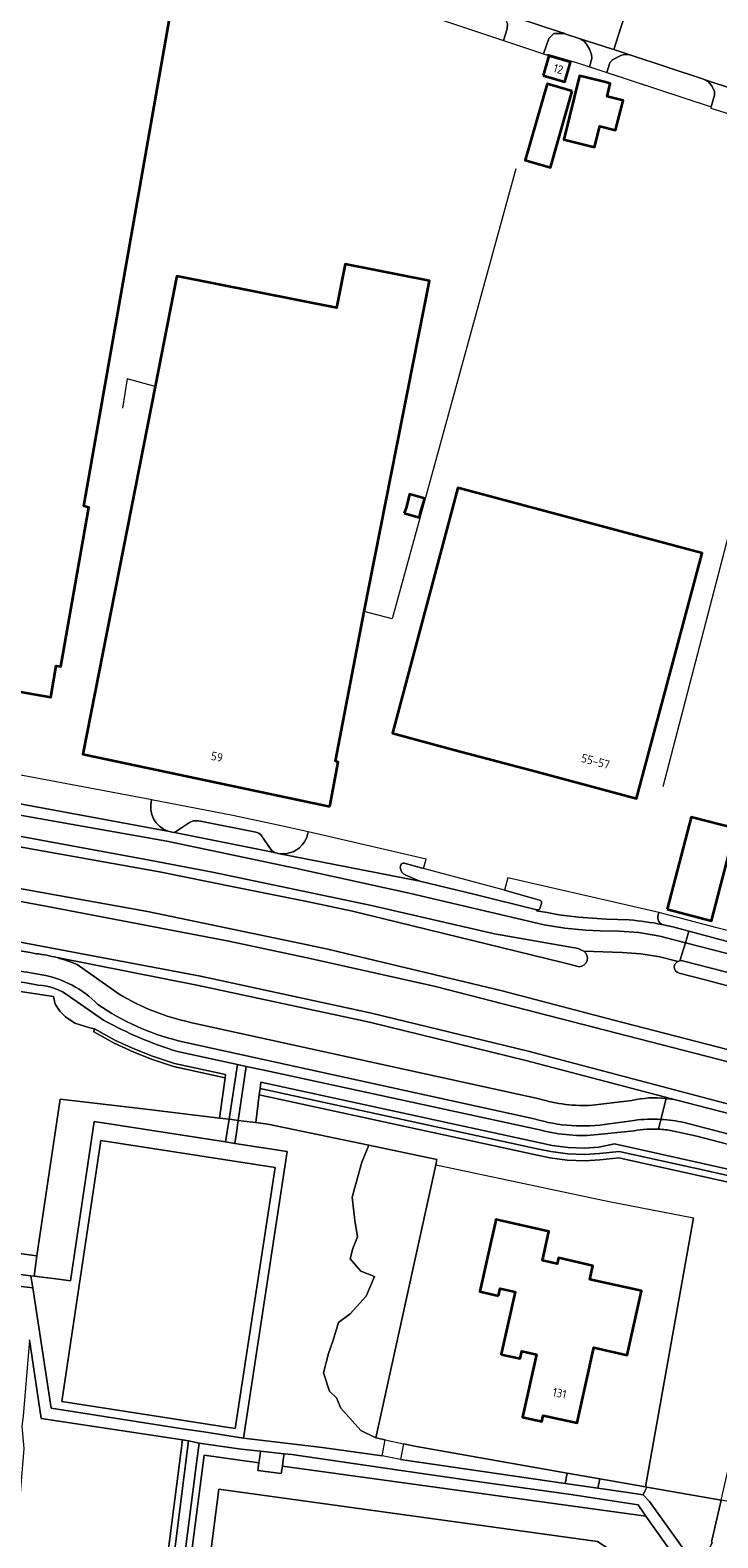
# Model space of a CAD drawing. Extents: x 150256 to 156914, y 461459 to 469481.
# Tile 62 of 256: x 153147 to 153256, y 463946 to 464185. Entities that reach past the tile are written whole.
import ezdxf
from ezdxf.enums import TextEntityAlignment as Align

# ---------------------------------------------------------------- set-up
doc = ezdxf.new("R2010")
doc.units = 0
doc.header["$LTSCALE"] = 0.75
for name, color, linetype, lineweight in [('B-RO-GR-BEPLANTING_CULTUUR_BODEMBEDEKKER-GV', 251, 'CONTINUOUS', 18), ('B-RO-GR-BEPLANTING_CULTUUR_BOSPLANTSOEN-GV', 251, 'CONTINUOUS', 18), ('B-RO-GR-GROENVOORZIENING-GV', 251, 'CONTINUOUS', 18), ('B-RO-GR-HAAG-GV', 251, 'CONTINUOUS', 13), ('B-RO-IE-TERREINAFSCHEIDING_KUNSTMATIG_HEKWERK-G', 251, 'IE-TERREINAFSCHEIDING-KUNSTMATIG', 18), ('B-RO-OG-BEBOUWING-GV', 6, 'CONTINUOUS', 35), ('B-RO-OG-BEBOUWING-T18', 1, 'CONTINUOUS', 18), ('B-RO-OG-TERREIN_CULTUURSCHEIDING-GV', 251, 'CONTINUOUS', 18), ('B-RO-OG-WATER-GV', 251, 'CONTINUOUS', 18), ('B-RO-OG-WATER_GREPPEL-GV', 251, 'CONTINUOUS', 18), ('B-RO-OG-WATER_SLOOT-GV', 251, 'CONTINUOUS', 18), ('B-RO-VH-VERHARDING_ASFALT-GV', 251, 'CONTINUOUS', 18), ('B-RO-VH-VERHARDING_BETONSTRAATSTEEN-GV', 251, 'CONTINUOUS', 18), ('B-RO-VH-VERHARDING_TEGEL-GV', 251, 'CONTINUOUS', 18), ('B-RO-VH-VERHARDING_TEGEL_RUBBER-GV', 251, 'CONTINUOUS', 18)]:
    doc.layers.add(name, color=color, linetype=linetype, lineweight=lineweight)
doc.styles.add('NLCS-ISO-M200-T18', font='NLCS-ISO.ttf', dxfattribs={"height": 360})
doc.linetypes.add('IE-TERREINAFSCHEIDING-KUNSTMATIG', pattern='A,4,[82,NLCS.SHX,S=0.75,R=90,X=0,Y=0],4,-2', length=10)

msp = doc.modelspace()

# ---------------------------------------------------------------- linework, layer by layer
at = {"layer": 'B-RO-GR-BEPLANTING_CULTUUR_BODEMBEDEKKER-GV'}
msp.add_lwpolyline([(153209.618, 464187.331), (153222.301, 464183.12), (153222.884, 464184.936), (153222.963, 464185.805), (153222.607, 464186.438), (153222.054, 464187.149), (153221.503, 464187.635), (153220.2, 464188.061), (153217.59, 464186.675), (153212.375, 464188.413), (153211.725, 464189.826), (153210.142, 464188.986)], close=True, dxfattribs=at)
for points in [[(153235.112, 464182.987), (153234.462, 464183.37), (153232.044, 464184.176), (153232.014, 464184.186), (153230.276, 464184.186), (153229.488, 464183.433), (153228.655, 464180.972), (153229.247, 464180.764)], [(153229.247, 464180.764), (153229.297, 464180.948), (153234.202, 464179.51), (153235.937, 464178.94), (153236.305, 464180.257), (153236.265, 464180.869)], [(153240.924, 464180.702), (153239.579, 464180.037), (153239.178, 464179.557), (153238.719, 464178.025), (153255.273, 464172.584), (153255.79, 464174.432), (153255.778, 464175.091), (153255.315, 464175.982), (153254.827, 464176.563), (153254.127, 464176.929), (153254.029, 464176.961), (153242.502, 464180.775)]]:
    msp.add_lwpolyline(points, dxfattribs=at)
for points in [[(153236.265, 464180.869, 0.1157994), (153235.112, 464182.987)], [(153242.502, 464180.775, 0.1793676), (153240.924, 464180.702)]]:
    msp.add_lwpolyline(points, format="xyb", dxfattribs=at)
at = {"layer": 'B-RO-GR-BEPLANTING_CULTUUR_BOSPLANTSOEN-GV'}
msp.add_lwpolyline([(153122.202, 463993.847), (153148.267, 463990.393), (153149.713, 464000), (153152.008, 464015.252), (153165.173, 464013.717), (153177.236, 464012.231), (153178.138, 464018.63), (153169.966, 464020.401), (153166.473, 464021.582), (153163.653, 464022.7), (153160.557, 464024.108), (153157.307, 464025.911), (153157.41, 464026.383), (153156.703, 464026.537), (153154.321, 464027.259), (153152.822, 464028.303), (153151.936, 464029.202), (153151.186, 464030.319), (153150.907, 464031.526), (153144.963, 464032.408)], dxfattribs=at)
for points in [[(153244.841, 463953.76), (153245.067, 463953.721), (153256.836, 463951.654), (153263.039, 463978.573), (153266.359, 463992.981), (153267.937, 463999.83), (153240.587, 464005.94), (153237.614, 464005.624), (153235.203, 464005.462), (153232.406, 464005.559), (153229.665, 464005.927), (153227.44, 464006.401), (153183.57, 464015.901), (153183.014, 464011.52), (153184.951, 464011.281), (153200.956, 464007.921), (153211.748, 464005.656), (153211.575, 464004.821), (153212.356, 464004.656), (153234.31, 464000), (153239.058, 463998.993), (153252.437, 463996.43)], [(153202.082, 463961.532), (153210.518, 464000), (153211.575, 464004.821), (153211.748, 464005.656), (153200.956, 464007.921), (153199.854, 464005.258), (153198.326, 463999.675), (153198.747, 463995.988), (153199.169, 463993.408), (153198.431, 463991.564), (153198, 463989.89), (153199.684, 463987.943), (153201.83, 463987.085), (153200.509, 463984.016), (153198, 463981.212), (153196.118, 463979.793), (153195.216, 463976.84), (153194.531, 463974.891), (153193.74, 463971.836), (153194.689, 463968.94), (153195.796, 463967.886), (153196.481, 463966.253), (153199.696, 463962.672)], [(153205.029, 463936.447), (153242.919, 463930.663), (153240.621, 463933.157), (153240.025, 463935.705), (153240.792, 463938.495), (153240.621, 463942.074), (153239.088, 463943.894), (153237.211, 463945.116), (153177.134, 463953.381), (153169.567, 463894.55), (153188.068, 463892.081), (153194.49, 463891.201), (153194.836, 463890.963), (153196.496, 463895.78), (153200.252, 463906.685)]]:
    msp.add_lwpolyline(points, close=True, dxfattribs=at)
at = {"layer": 'B-RO-GR-GROENVOORZIENING-GV'}
for points in [[(153093.743, 464066.75), (153093.848, 464066.722), (153111.283, 464062.689), (153134.657, 464057.242), (153135.897, 464056.982), (153137.069, 464056.737), (153143.49, 464055.597), (153167.739, 464051.292), (153179.751, 464048.826), (153191.136, 464046.593), (153198.379, 464045.042), (153231.661, 464036.891), (153234.344, 464036.236)], [(153235.033, 464038.689), (153234.592, 464038.92), (153234.128, 464039.097), (153220.883, 464041.428), (153201.348, 464045.957), (153176.131, 464051.238), (153165.283, 464053.296), (153143.802, 464057.248), (153141.713, 464057.632), (153094.299, 464068.681), (153094.106, 464068.709)], [(153068.131, 464055.875), (153075.786, 464055.495), (153087.724, 464054.649), (153099.676, 464053.393), (153111.577, 464051.966), (153123.456, 464050.304), (153135.344, 464048.446), (153141.913, 464047.259), (153149.688, 464045.855), (153178.715, 464040.307), (153191.622, 464037.55), (153211.505, 464033.121), (153256.292, 464021.564), (153262.05, 464020.055)], [(153262.536, 464021.904), (153239.817, 464027.775), (153222.105, 464032.399), (153194.647, 464038.942), (153190.98, 464039.777), (153165.824, 464044.998), (153142.281, 464049.219), (153135.256, 464050.479), (153134.693, 464050.563), (153120.435, 464052.684), (153108.535, 464054.305), (153096.688, 464055.81)], [(153260.419, 464013.813), (153226.226, 464022.819), (153201.39, 464028.876), (153174.235, 464034.737), (153144.523, 464040.31), (153140.713, 464040.917), (153122.266, 464043.858), (153117.857, 464044.478), (153112.287, 464045.179), (153108.807, 464045.736), (153094.731, 464047.353), (153086.343, 464048.163), (153078.323, 464048.761), (153070.358, 464049.211), (153062.352, 464049.545), (153053.891, 464049.771), (153045.872, 464049.849), (153042.361, 464049.834), (153026.173, 464049.791), (153025.974, 464046.609), (153026.186, 464046.618)], [(153151.489, 464037.671), (153173.938, 464033.266), (153201.054, 464027.414), (153225.857, 464021.365), (153249.805, 464015.076), (153260.059, 464012.414), (153355.786, 463987.559)], [(153249.423, 464036.436), (153249.396, 464036.221)], [(153265.486, 464033.214), (153257.313, 464035.448), (153250.694, 464037.157)], [(153250.164, 464035.222), (153254.536, 464034.113), (153264.993, 464031.318)]]:
    msp.add_lwpolyline(points, dxfattribs=at)
for points in [[(153140.466, 464039.623, -0.0020561), (153148.188, 464038.301)], [(153148.188, 464038.301, -0.0369427), (153151.489, 464037.671)], [(153234.344, 464036.236, 0.7301203), (153235.033, 464038.689)], [(153249.396, 464036.221, 0.3480913), (153250.164, 464035.222)], [(153249.997, 464037.055, 0.2422496), (153249.423, 464036.436)], [(153250.299, 464037.184, 0.1091567), (153249.997, 464037.055)], [(153250.694, 464037.157, 0.1337041), (153250.299, 464037.184)]]:
    msp.add_lwpolyline(points, format="xyb", dxfattribs=at)
at = {"layer": 'B-RO-GR-HAAG-GV'}
for points in [[(153093.743, 464066.75), (153093.848, 464066.722), (153111.283, 464062.689), (153134.657, 464057.242), (153135.897, 464056.982), (153137.069, 464056.737), (153143.49, 464055.597), (153167.739, 464051.292), (153179.751, 464048.826), (153191.136, 464046.593), (153198.379, 464045.042), (153231.661, 464036.891), (153234.344, 464036.236)], [(153235.033, 464038.689), (153234.592, 464038.92), (153234.128, 464039.097), (153220.883, 464041.428), (153201.348, 464045.957), (153176.131, 464051.238), (153165.283, 464053.296), (153143.802, 464057.248), (153141.713, 464057.632), (153094.299, 464068.681), (153094.106, 464068.709)], [(153262.536, 464021.904), (153239.817, 464027.775), (153222.105, 464032.399), (153194.647, 464038.942), (153190.98, 464039.777), (153165.824, 464044.998), (153142.281, 464049.219), (153135.256, 464050.479), (153134.693, 464050.563), (153120.435, 464052.684), (153108.535, 464054.305), (153096.688, 464055.81)], [(153260.419, 464013.813), (153226.226, 464022.819), (153201.39, 464028.876), (153174.235, 464034.737), (153144.523, 464040.31), (153140.713, 464040.917), (153122.266, 464043.858), (153117.857, 464044.478), (153112.287, 464045.179), (153108.807, 464045.736), (153094.731, 464047.353), (153086.343, 464048.163), (153078.323, 464048.761), (153070.358, 464049.211), (153062.352, 464049.545), (153053.891, 464049.771), (153045.872, 464049.849), (153042.361, 464049.834), (153026.173, 464049.791), (153025.974, 464046.609), (153026.186, 464046.618)], [(153141.913, 464047.259), (153149.688, 464045.855), (153178.715, 464040.307), (153191.622, 464037.55), (153211.505, 464033.121), (153256.292, 464021.564), (153262.05, 464020.055)], [(153151.489, 464037.671), (153173.938, 464033.266), (153201.054, 464027.414), (153225.857, 464021.365), (153249.805, 464015.076)], [(153249.423, 464036.436), (153249.396, 464036.221)], [(153257.313, 464035.448), (153250.694, 464037.157)], [(153250.164, 464035.222), (153254.536, 464034.113), (153264.993, 464031.318)], [(153249.805, 464015.076), (153260.059, 464012.414), (153355.786, 463987.559)]]:
    msp.add_lwpolyline(points, dxfattribs=at)
for points in [[(153140.466, 464039.623, -0.0020561), (153148.188, 464038.301)], [(153148.188, 464038.301, -0.0369427), (153151.489, 464037.671)], [(153234.344, 464036.236, 0.7301203), (153235.033, 464038.689)], [(153249.396, 464036.221, 0.3480913), (153250.164, 464035.222)], [(153249.997, 464037.055, 0.2422496), (153249.423, 464036.436)], [(153250.299, 464037.184, 0.1091567), (153249.997, 464037.055)], [(153250.694, 464037.157, 0.1337041), (153250.299, 464037.184)]]:
    msp.add_lwpolyline(points, format="xyb", dxfattribs=at)
at = {"layer": 'B-RO-IE-TERREINAFSCHEIDING_KUNSTMATIG_HEKWERK-G'}
for points in [[(153229.297, 464180.948), (153234.202, 464179.51)], [(153234.202, 464179.51), (153237.262, 464178.504)], [(153237.262, 464178.504), (153255.273, 464172.584)], [(153224.244, 464162.759), (153211.524, 464116.388)], [(153167.058, 464128.253), (153162.596, 464129.444), (153161.874, 464124.798)], [(153211.524, 464116.388), (153204.668, 464091.394)], [(153247.625, 464064.798), (153260.585, 464114.469)], [(153204.668, 464091.394), (153200.215, 464092.582)], [(153211.575, 464004.821), (153210.518, 464000)], [(153210.518, 464000), (153202.082, 463961.532), (153203.549, 463961.213), (153206.459, 463960.583), (153208.514, 463960.138), (153232.426, 463955.94), (153237.609, 463955.03), (153244.841, 463953.76)], [(153244.841, 463953.76), (153252.437, 463996.43)], [(153244.841, 463953.76), (153245.067, 463953.721)]]:
    msp.add_lwpolyline(points, dxfattribs=at)
at = {"layer": 'B-RO-OG-BEBOUWING-GV'}
msp.add_lwpolyline([(153106.565, 464201.281), (153096.664, 464145.041), (153095.549, 464145.237), (153095.292, 464143.78), (153096.336, 464143.596), (153094.622, 464133.864), (153093.283, 464134.1), (153092.827, 464131.51), (153094.122, 464131.282), (153090.873, 464112.825), (153089.689, 464113.033), (153088.623, 464106.975), (153089.753, 464106.767), (153086.854, 464090.302), (153135.613, 464081.718), (153134.687, 464076.459), (153141.135, 464075.324), (153142.038, 464080.454), (153150.492, 464078.966), (153151.37, 464083.953), (153152.105, 464083.824), (153156.542, 464109.025), (153155.732, 464109.26), (153171.139, 464196.776)], dxfattribs=at)
for points in [[(153228.598, 464177.54), (153232.04, 464176.545), (153232.945, 464179.679), (153229.503, 464180.674)], [(153238.268, 464176.523), (153235.456, 464177.216), (153234.391, 464177.479), (153231.902, 464167.381), (153236.757, 464166.184), (153237.576, 464169.505), (153240.1, 464168.883), (153241.266, 464173.611), (153238.741, 464174.233), (153239.246, 464176.282)], [(153233.221, 464175.058), (153229.235, 464176.211), (153225.767, 464164.129), (153229.754, 464162.976)], [(153194.763, 464061.648), (153196.089, 464068.675), (153195.67, 464068.81), (153200.215, 464092.582), (153210.555, 464144.99), (153197.195, 464147.622), (153195.838, 464140.735), (153170.491, 464145.734), (153170.454, 464145.545), (153167.058, 464128.253), (153155.602, 464069.926)], [(153214.655, 464070.596), (153227.486, 464067.169), (153243.431, 464062.91), (153253.826, 464101.828), (153215.072, 464112.18), (153204.677, 464073.261)], [(153206.552, 464108.172), (153208.982, 464107.489), (153209.203, 464108.491), (153209.833, 464110.476), (153207.412, 464111.159), (153206.897, 464109.139)], [(153248.253, 464045.35), (153255.288, 464043.519), (153259.089, 464058.123), (153252.053, 464059.954)], [(153221.519, 463984.054), (153221.779, 463985.218), (153224.141, 463984.689), (153223.449, 463981.599), (153221.922, 463974.775), (153222.19, 463974.715), (153224.954, 463974.096), (153225.218, 463975.277), (153227.549, 463974.755), (153225.324, 463964.817), (153228.394, 463964.13), (153228.609, 463965.091), (153233.981, 463963.889), (153236.656, 463975.841), (153241.937, 463974.659), (153244.211, 463984.819), (153236.019, 463986.652), (153236.503, 463988.817), (153231.008, 463990.047), (153230.8, 463989.12), (153228.482, 463989.639), (153229.512, 463994.242), (153221.111, 463996.123), (153221.036, 463995.79), (153220.362, 463992.778), (153218.558, 463984.717)]]:
    msp.add_lwpolyline(points, close=True, dxfattribs=at)
at = {"layer": 'B-RO-OG-TERREIN_CULTUURSCHEIDING-GV'}
for points in [[(153114.537, 464038.679), (153114.048, 464035.31), (153113.646, 464033.587), (153113.699, 464033.58), (153121.452, 464032.574), (153122.701, 464035.296), (153134.463, 464033.815), (153136.978, 464033.478), (153144.963, 464032.408), (153150.907, 464031.526), (153151.186, 464030.319), (153151.936, 464029.202), (153152.822, 464028.303), (153154.321, 464027.259), (153156.703, 464026.537), (153157.41, 464026.383), (153160.776, 464024.558), (153163.849, 464023.16), (153166.645, 464022.052), (153170.1, 464020.884), (153178.205, 464019.132), (153178.138, 464018.63), (153177.236, 464012.231), (153178.777, 464012.041)], [(153249.805, 464015.076), (153225.857, 464021.365), (153201.054, 464027.414), (153173.938, 464033.266), (153151.489, 464037.671)], [(153154.661, 464036.561), (153161.323, 464031.882)], [(153158.867, 464027.758), (153153.476, 464031.516)], [(153172.673, 464027.409), (153227.966, 464015.289)], [(153178.777, 464012.041), (153180.106, 464020.729), (153170.623, 464022.779)], [(153228.28, 464010.312), (153184.072, 464019.871), (153181.488, 464020.43), (153180.224, 464011.863), (153181.095, 464011.756), (153183.014, 464011.52), (153183.57, 464015.901), (153183.698, 464016.906), (153183.824, 464017.903), (153227.86, 464008.357), (153230.007, 464007.899), (153232.574, 464007.555), (153235.171, 464007.464), (153237.441, 464007.617), (153239.939, 464008.132), (153268.39, 464001.792)], [(153236.433, 464014.253), (153242.684, 464015.026)], [(153243.038, 464010.222), (153237.268, 464009.61)], [(153258.864, 464007.854), (153252.996, 464009.382), (153249.039, 464010.22)], [(153171.369, 463961.205), (153148.981, 463964.607), (153147.113, 463977.047), (153146.137, 463964.955), (153145.907, 463963.372), (153146.23, 463959.838), (153145.251, 463948.22), (153144.946, 463945.739), (153081.715, 463953.514), (153083.069, 463955.866), (153077.586, 463956.54), (153076.233, 463954.188), (153073.213, 463948.936), (153037.081, 463952.147), (153036.739, 463952.177), (153036.134, 463944.247), (153033.434, 463910.081), (153035.125, 463907.851), (153073.66, 463904.647), (153118.446, 463900.972)], [(153136.789, 463898.954), (153162.915, 463895.431), (153171.369, 463961.205)], [(153265.281, 463959.016), (153263.528, 463950.479), (153256.836, 463951.654), (153255.354, 463945.224), (153255.325, 463945.099), (153255.41, 463944.974), (153255.284, 463944.65), (153254.856, 463943.866), (153252.658, 463941.393), (153254.854, 463938.319), (153272.354, 463934.62), (153273.515, 463935.31), (153274.781, 463941.281), (153276.866, 463940.961), (153275.621, 463934.925), (153276.253, 463933.8)]]:
    msp.add_lwpolyline(points, dxfattribs=at)
for points in [[(153151.489, 464037.671, -0.03727), (153154.661, 464036.561)], [(153148.514, 464033.326, 0.0017745), (153139.56, 464034.826)], [(153153.476, 464031.516, 0.1470997), (153148.514, 464033.326)], [(153161.323, 464031.882, 0.0813291), (153172.673, 464027.409)], [(153170.623, 464022.779, -0.0513117), (153158.867, 464027.758)], [(153227.966, 464015.289, 0.0874046), (153236.433, 464014.253)], [(153242.684, 464015.026, -0.0838167), (153248.09, 464015.354)], [(153248.09, 464015.354, -0.0267801), (153249.805, 464015.076)], [(153237.268, 464009.61, -0.0914535), (153228.28, 464010.312)], [(153246.918, 464010.463, 0.0570141), (153243.038, 464010.222)], [(153249.039, 464010.22, 0.0315528), (153246.918, 464010.463)]]:
    msp.add_lwpolyline(points, format="xyb", dxfattribs=at)
for points in [[(153147.33, 463987.222), (153147.87, 463987.156), (153148.267, 463990.393), (153122.202, 463993.847), (153122.685, 464000), (153123.588, 464011.52), (153106.353, 464013.725), (153104.788, 464013.925), (153098.423, 464000), (153097.541, 463998.287), (153095.434, 463993.56), (153112.87, 463991.538)], [(153178.227, 464008.446), (153178.777, 464012.041), (153177.236, 464012.231), (153165.173, 464013.717), (153152.008, 464015.252), (153149.713, 464000), (153148.267, 463990.393), (153147.87, 463987.156), (153151.72, 463986.684), (153153.61, 463986.422), (153157.382, 464011.666)], [(153203.049, 463958.648), (153203.549, 463961.213), (153202.082, 463961.532), (153199.696, 463962.672), (153196.481, 463966.253), (153195.796, 463967.886), (153194.689, 463968.94), (153193.74, 463971.836), (153194.531, 463974.891), (153195.216, 463976.84), (153196.118, 463979.793), (153198, 463981.212), (153200.509, 463984.016), (153201.83, 463987.085), (153199.684, 463987.943), (153198, 463989.89), (153198.431, 463991.564), (153199.169, 463993.408), (153198.747, 463995.988), (153198.326, 463999.675), (153199.854, 464005.258), (153200.956, 464007.921), (153184.951, 464011.281), (153183.014, 464011.52), (153181.095, 464011.756), (153180.224, 464011.863), (153179.887, 464009.579), (153179.687, 464008.22), (153188.012, 464006.934), (153181.054, 463961.468), (153193.542, 463959.981)], [(153172.357, 463961.055), (153171.369, 463961.205), (153162.915, 463895.431), (153164.025, 463895.282)], [(153183.512, 463957.565), (153183.646, 463958.541), (153183.762, 463959.389), (153180.674, 463959.715), (153174.043, 463960.701), (153173.937, 463959.876), (153173.368, 463955.454), (153165.647, 463895.065), (153166.592, 463894.941), (153174.803, 463958.768)], [(153187.495, 463958.997), (153187.362, 463958.031), (153187.227, 463957.051), (153244.896, 463949.085), (153243.687, 463950.888), (153233.371, 463952.483), (153217.046, 463954.77), (153203.167, 463956.79), (153188.757, 463958.864)], [(153232.081, 463954.3), (153232.426, 463955.94), (153208.514, 463960.138), (153206.459, 463960.583), (153205.96, 463958.077)], [(153187.227, 463957.051), (153187.063, 463955.853), (153183.347, 463956.362), (153183.512, 463957.565), (153174.803, 463958.768), (153166.592, 463894.941), (153169.567, 463894.55), (153177.134, 463953.381), (153237.211, 463945.116), (153239.088, 463943.894), (153240.621, 463942.074), (153240.792, 463938.495), (153240.025, 463935.705), (153240.621, 463933.157), (153242.919, 463930.663), (153246.902, 463928.806), (153246.845, 463926.033), (153249.263, 463937.572), (153251.393, 463939.969), (153244.896, 463949.085)], [(153232.426, 463955.94), (153232.081, 463954.3), (153237.282, 463953.548), (153237.609, 463955.03)], [(153244.454, 463952.511), (153244.73, 463953.055), (153245.067, 463953.721), (153244.841, 463953.76), (153237.609, 463955.03), (153237.282, 463953.548), (153241.659, 463952.915)], [(153252.658, 463941.393), (153254.856, 463943.866), (153255.284, 463944.65), (153255.41, 463944.974), (153255.325, 463945.099), (153255.354, 463945.224), (153256.836, 463951.654), (153245.067, 463953.721), (153244.73, 463953.055), (153244.454, 463952.511), (153245.488, 463951.431)]]:
    msp.add_lwpolyline(points, close=True, dxfattribs=at)
at = {"layer": 'B-RO-OG-WATER-GV'}
msp.add_lwpolyline([(153183.824, 464017.903), (153183.698, 464016.906), (153227.65, 464007.379), (153229.836, 464006.913), (153232.49, 464006.557), (153235.187, 464006.463), (153237.527, 464006.621), (153240.644, 464006.951), (153254.592, 464003.858), (153268.165, 464000.817), (153268.39, 464001.792), (153239.939, 464008.132), (153237.441, 464007.617), (153235.171, 464007.464), (153232.574, 464007.555), (153230.007, 464007.899), (153227.86, 464008.357)], close=True, dxfattribs=at)
at = {"layer": 'B-RO-OG-WATER_GREPPEL-GV'}
msp.add_lwpolyline([(153157.41, 464026.383), (153157.307, 464025.911), (153160.557, 464024.108), (153163.653, 464022.7), (153166.473, 464021.582), (153169.966, 464020.401), (153178.138, 464018.63), (153178.205, 464019.132), (153170.1, 464020.884), (153166.645, 464022.052), (153163.849, 464023.16), (153160.776, 464024.558)], close=True, dxfattribs=at)
at = {"layer": 'B-RO-OG-WATER_SLOOT-GV'}
msp.add_lwpolyline([(153323.816, 463988.494), (153268.165, 464000.817), (153254.592, 464003.858), (153240.644, 464006.951), (153237.527, 464006.621), (153235.187, 464006.463), (153232.49, 464006.557), (153229.836, 464006.913), (153227.65, 464007.379), (153183.698, 464016.906), (153183.57, 464015.901), (153227.44, 464006.401), (153229.665, 464005.927), (153232.406, 464005.559), (153235.203, 464005.462), (153237.614, 464005.624), (153240.587, 464005.94), (153267.937, 463999.83), (153323.582, 463987.398)], close=True, dxfattribs=at)
at = {"layer": 'B-RO-VH-VERHARDING_ASFALT-GV'}
for points in [[(153221.503, 464187.635), (153231.05, 464184.512), (153232.014, 464184.186), (153232.044, 464184.176), (153234.462, 464183.37), (153239.461, 464181.754), (153239.79, 464181.648), (153241.821, 464187.986)], [(153244.56, 464187.133), (153241.821, 464187.986), (153239.79, 464181.648)], [(153239.79, 464181.648), (153242.502, 464180.775), (153254.029, 464176.961), (153254.127, 464176.929), (153263.92, 464173.702), (153265.173, 464173.291), (153267.851, 464172.432), (153269.992, 464178.723), (153267.245, 464179.808)], [(153234.344, 464036.236), (153231.661, 464036.891), (153198.379, 464045.042), (153191.136, 464046.593), (153179.751, 464048.826), (153167.739, 464051.292), (153143.49, 464055.597), (153137.069, 464056.737), (153135.897, 464056.982), (153134.693, 464050.563), (153135.256, 464050.479), (153142.281, 464049.219), (153165.824, 464044.998), (153190.98, 464039.777), (153194.647, 464038.942), (153222.105, 464032.399), (153239.817, 464027.775), (153262.536, 464021.904)], [(153262.05, 464020.055), (153256.292, 464021.564), (153211.505, 464033.121), (153191.622, 464037.55), (153178.715, 464040.307), (153149.688, 464045.855), (153141.913, 464047.259)], [(153144.523, 464040.31), (153174.235, 464034.737), (153201.39, 464028.876), (153226.226, 464022.819), (153260.419, 464013.813)], [(153249.997, 464037.055), (153247.086, 464037.796), (153244.113, 464038.271), (153241.113, 464038.476), (153235.033, 464038.689)], [(153161.323, 464031.882), (153154.661, 464036.561)], [(153249.396, 464036.221), (153249.423, 464036.436)], [(153480.087, 463972.333), (153479.975, 463972.356), (153479.924, 463972.366), (153477.26, 463972.901), (153476.213, 463973.111), (153452.367, 463979.327), (153450.476, 463979.812), (153411.062, 463990.235), (153385.664, 463996.714), (153377.395, 463998.824), (153377.078, 463998.907), (153372.901, 464000), (153332.26, 464010.635), (153309.477, 464016.738), (153308.254, 464017.145), (153300.908, 464020.481), (153298.787, 464021.536), (153294.01, 464023.522), (153291.981, 464024.251), (153287.12, 464025.582), (153271.108, 464029.684), (153264.993, 464031.318), (153254.536, 464034.113), (153250.164, 464035.222)], [(153153.476, 464031.516), (153158.867, 464027.758)], [(153227.966, 464015.289), (153172.673, 464027.409)], [(153170.711, 464024.502), (153227.189, 464012.113)], [(153227.189, 464012.113), (153170.711, 464024.502)], [(153170.623, 464022.779), (153180.106, 464020.729), (153181.488, 464020.43), (153184.072, 464019.871), (153228.28, 464010.312)], [(153242.684, 464015.026), (153236.433, 464014.253)], [(153248.09, 464015.354), (153247.292, 464012.024)], [(153247.292, 464012.024), (153248.09, 464015.354)], [(153355.786, 463987.559), (153260.059, 464012.414), (153249.805, 464015.076)], [(153239.068, 464011.307), (153243.014, 464011.867)], [(153243.014, 464011.867), (153239.068, 464011.307)], [(153247.292, 464012.024), (153246.918, 464010.463)], [(153246.918, 464010.463), (153247.292, 464012.024)], [(153250.95, 464011.516), (153259.255, 464009.351), (153354.482, 463984.54), (153358.757, 463983.436), (153362.569, 463982.35), (153365.451, 463981.461)], [(153365.451, 463981.461), (153362.569, 463982.35), (153358.757, 463983.436), (153354.482, 463984.54), (153259.255, 464009.351), (153250.95, 464011.516)], [(153237.268, 464009.61), (153243.038, 464010.222)], [(153249.039, 464010.22), (153252.996, 464009.382), (153258.864, 464007.854), (153327.868, 463989.88), (153329.317, 463989.495), (153354.142, 463983.107)], [(153252.658, 463941.393), (153245.488, 463951.431), (153244.454, 463952.511), (153241.659, 463952.915), (153237.282, 463953.548), (153232.081, 463954.3), (153205.96, 463958.077), (153203.049, 463958.648), (153193.542, 463959.981), (153181.054, 463961.468), (153174.753, 463962.458), (153171.766, 463962.927), (153150.576, 463966.255), (153147.623, 463985.331), (153145.836, 463985.55)], [(153147.113, 463977.047), (153148.981, 463964.607), (153171.369, 463961.205), (153172.357, 463961.055), (153174.043, 463960.701), (153180.674, 463959.715), (153183.762, 463959.389), (153187.495, 463958.997), (153188.757, 463958.864), (153203.167, 463956.79), (153217.046, 463954.77), (153233.371, 463952.483), (153243.687, 463950.888), (153244.896, 463949.085), (153251.393, 463939.969)]]:
    msp.add_lwpolyline(points, dxfattribs=at)
for points in [[(153148.188, 464038.301, 0.0020561), (153140.466, 464039.623)], [(153151.489, 464037.671, 0.0369427), (153148.188, 464038.301)], [(153235.033, 464038.689, -0.7301203), (153234.344, 464036.236)], [(153139.876, 464036.485, -0.0018514), (153149.073, 464034.954)], [(153149.073, 464034.954, 0.0018514), (153139.876, 464036.485)], [(153154.661, 464036.561, 0.03727), (153151.489, 464037.671)], [(153250.164, 464035.222, -0.3480913), (153249.396, 464036.221)], [(153249.423, 464036.436, -0.2422496), (153249.997, 464037.055)], [(153139.56, 464034.826, -0.0017745), (153148.514, 464033.326)], [(153148.514, 464033.326, -0.1470997), (153153.476, 464031.516)], [(153149.073, 464034.954, -0.1530432), (153157.963, 464030.257)], [(153157.963, 464030.257, 0.1530432), (153149.073, 464034.954)], [(153172.673, 464027.409, -0.0813291), (153161.323, 464031.882)], [(153157.963, 464030.257, 0.0904304), (153170.711, 464024.502)], [(153170.711, 464024.502, -0.0904304), (153157.963, 464030.257)], [(153158.867, 464027.758, 0.0513117), (153170.623, 464022.779)], [(153236.433, 464014.253, -0.0874046), (153227.966, 464015.289)], [(153248.09, 464015.354, 0.0838167), (153242.684, 464015.026)], [(153249.805, 464015.076, 0.0267801), (153248.09, 464015.354)], [(153227.189, 464012.113, 0.1136425), (153239.068, 464011.307)], [(153239.068, 464011.307, -0.1136425), (153227.189, 464012.113)], [(153243.014, 464011.867, -0.0470148), (153247.292, 464012.024)], [(153247.292, 464012.024, 0.0470148), (153243.014, 464011.867)], [(153247.292, 464012.024, -0.0404387), (153250.95, 464011.516)], [(153250.95, 464011.516, 0.0404387), (153247.292, 464012.024)], [(153228.28, 464010.312, 0.0914535), (153237.268, 464009.61)], [(153243.038, 464010.222, -0.0570141), (153246.918, 464010.463)], [(153246.918, 464010.463, -0.0315528), (153249.039, 464010.22)]]:
    msp.add_lwpolyline(points, format="xyb", dxfattribs=at)
for points in [[(153147.623, 463985.331), (153147.33, 463987.222), (153112.87, 463991.538), (153095.434, 463993.56), (153094.675, 463991.868), (153112.583, 463989.748), (153145.836, 463985.55)], [(153174.043, 463960.701), (153172.357, 463961.055), (153164.025, 463895.282), (153165.647, 463895.065), (153173.368, 463955.454), (153173.937, 463959.876)]]:
    msp.add_lwpolyline(points, close=True, dxfattribs=at)
at = {"layer": 'B-RO-VH-VERHARDING_BETONSTRAATSTEEN-GV'}
for points in [[(153222.301, 464183.12), (153226.775, 464181.636), (153228.655, 464180.972), (153229.488, 464183.433), (153230.276, 464184.186), (153232.014, 464184.186), (153231.05, 464184.512), (153221.503, 464187.635), (153222.054, 464187.149), (153222.607, 464186.438), (153222.963, 464185.805), (153222.884, 464184.936)], [(153170.101, 464057.5), (153185.987, 464054.349), (153185.568, 464054.614), (153183.823, 464057.16), (153183.523, 464057.395), (153183.045, 464057.567), (153173.957, 464059.383), (153173.093, 464059.338), (153172.499, 464059.096)]]:
    msp.add_lwpolyline(points, close=True, dxfattribs=at)
for points in [[(153242.502, 464180.775), (153239.79, 464181.648), (153239.461, 464181.754), (153234.462, 464183.37), (153235.112, 464182.987)], [(153236.265, 464180.869), (153236.305, 464180.257), (153235.937, 464178.94), (153237.262, 464178.504), (153238.719, 464178.025), (153239.178, 464179.557), (153239.579, 464180.037), (153240.924, 464180.702)], [(153263.92, 464173.702), (153254.127, 464176.929), (153254.827, 464176.563), (153255.315, 464175.982), (153255.778, 464175.091), (153255.79, 464174.432), (153255.273, 464172.584), (153255.215, 464172.377), (153260.474, 464170.75), (153260.505, 464170.852), (153261.07, 464172.738), (153261.362, 464173.08), (153262.389, 464173.604)], [(153250.299, 464037.184), (153251.163, 464040.025), (153247.122, 464041.062), (153243.759, 464041.666), (153240.64, 464041.851), (153237.667, 464041.921), (153235.328, 464042.014), (153232.038, 464042.362), (153228.748, 464042.85), (153207.326, 464047.876), (153189.25, 464051.858), (153168.904, 464056.129), (153144.419, 464060.493), (153131.477, 464062.885), (153110.015, 464067.836), (153103.632, 464069.218), (153086.597, 464073.178), (153074.124, 464074.59)], [(153166.486, 464062.692), (153166.252, 464062.737), (153138.911, 464067.862)], [(153132.051, 464064.547), (153144.744, 464062.212), (153169.311, 464057.693), (153169.132, 464057.737)], [(153143.802, 464057.248), (153165.283, 464053.296), (153176.131, 464051.238), (153201.348, 464045.957), (153220.883, 464041.428), (153234.128, 464039.097), (153234.592, 464038.92), (153235.033, 464038.689), (153241.113, 464038.476), (153244.113, 464038.271), (153247.086, 464037.796), (153249.997, 464037.055)], [(153206.557, 464052.642), (153209.629, 464051.78), (153210.035, 464053.299), (153193.854, 464057.014), (153191.305, 464057.598)], [(153186.558, 464054.193), (153209.018, 464049.801), (153206.801, 464050.752)], [(153205.938, 464052), (153206.018, 464052.319)], [(153246.815, 464044.263), (153246.961, 464044.819), (153242.823, 464045.769), (153222.987, 464050.324), (153222.46, 464048.35), (153227.994, 464046.797)], [(153227.648, 464045.229), (153227.541, 464045.119), (153229.227, 464044.844), (153231.087, 464044.433), (153234.221, 464044.065), (153238.64, 464043.786), (153242.268, 464043.678)], [(153228.323, 464046.268), (153228.149, 464045.556)], [(153302.907, 464028.239), (153277.811, 464034.921), (153266.704, 464037.878), (153251.724, 464041.866), (153251.163, 464040.025), (153266.255, 464036.151), (153287.762, 464030.529), (153302.499, 464026.715)], [(153302.499, 464026.715), (153287.762, 464030.529), (153266.255, 464036.151), (153251.163, 464040.025), (153250.299, 464037.184)], [(153250.694, 464037.157), (153257.313, 464035.448), (153265.486, 464033.214), (153286.987, 464027.337), (153297.397, 464024.233), (153302.114, 464022.276), (153306.444, 464020.375), (153309.966, 464018.974), (153315.903, 464017.056), (153375.601, 464001.269), (153380.532, 464000), (153386.162, 463998.551), (153403.107, 463994.19), (153438.334, 463985.022), (153451.062, 463981.584), (153454.124, 463980.564), (153454.389, 463980.067), (153454.201, 463979.47), (153453.483, 463979.161), (153452.367, 463979.327), (153476.213, 463973.111)]]:
    msp.add_lwpolyline(points, dxfattribs=at)
for points in [[(153235.112, 464182.987, -0.1157994), (153236.265, 464180.869)], [(153240.924, 464180.702, -0.1793676), (153242.502, 464180.775)], [(153169.132, 464057.737, -0.4053073), (153166.486, 464062.692)], [(153191.305, 464057.598, -0.1039392), (153190.734, 464056.031)], [(153190.734, 464056.031, -0.3093293), (153186.558, 464054.193)], [(153206.018, 464052.319, -0.4246727), (153206.557, 464052.642)], [(153206.801, 464050.752, -0.3036556), (153205.938, 464052)], [(153228.149, 464045.556, -0.3574386), (153227.648, 464045.229)], [(153227.994, 464046.797, -0.4565229), (153228.323, 464046.268)], [(153242.268, 464043.678, -0.0193959), (153247.422, 464042.944)], [(153247.422, 464042.944, -0.3738034), (153246.815, 464044.263)], [(153249.997, 464037.055, -0.1091567), (153250.299, 464037.184)], [(153250.299, 464037.184, -0.1337041), (153250.694, 464037.157)]]:
    msp.add_lwpolyline(points, format="xyb", dxfattribs=at)
at = {"layer": 'B-RO-VH-VERHARDING_TEGEL-GV'}
for points in [[(153074.124, 464074.59), (153086.597, 464073.178), (153103.632, 464069.218), (153110.015, 464067.836), (153131.477, 464062.885), (153144.419, 464060.493), (153168.904, 464056.129), (153189.25, 464051.858), (153207.326, 464047.876), (153228.748, 464042.85), (153232.038, 464042.362), (153235.328, 464042.014), (153237.667, 464041.921), (153240.64, 464041.851), (153243.759, 464041.666), (153247.122, 464041.062), (153251.163, 464040.025), (153251.724, 464041.866), (153249.18, 464042.543), (153247.422, 464042.944)], [(153169.311, 464057.693), (153144.744, 464062.212), (153132.051, 464064.547), (153104.004, 464071.156), (153087.545, 464075.007), (153087.187, 464075.164)], [(153191.305, 464057.598), (153187.025, 464058.583), (153179.365, 464060.22), (153166.486, 464062.692)], [(153169.773, 464057.587), (153170.101, 464057.5), (153172.499, 464059.096), (153173.093, 464059.338), (153173.957, 464059.383), (153183.045, 464057.567), (153183.523, 464057.395), (153183.823, 464057.16), (153185.568, 464054.614), (153185.987, 464054.349), (153186.491, 464054.206), (153186.558, 464054.193)], [(153169.132, 464057.737), (153169.311, 464057.693)], [(153242.268, 464043.678), (153238.64, 464043.786), (153234.221, 464044.065), (153231.087, 464044.433), (153229.227, 464044.844), (153227.541, 464045.119), (153227.648, 464045.229), (153227.606, 464045.236), (153217.83, 464047.706), (153209.018, 464049.801), (153186.558, 464054.193), (153186.491, 464054.206), (153185.987, 464054.349), (153170.101, 464057.5), (153169.773, 464057.587)], [(153206.018, 464052.319), (153205.938, 464052)], [(153227.994, 464046.797), (153222.46, 464048.35), (153209.629, 464051.78), (153206.557, 464052.642)], [(153206.801, 464050.752), (153209.018, 464049.801), (153217.83, 464047.706), (153227.606, 464045.236), (153227.648, 464045.229)], [(153228.149, 464045.556), (153228.323, 464046.268)], [(153259.302, 464041.595), (153259.244, 464041.373), (153258.77, 464041.496), (153258.828, 464041.718), (153256.13, 464042.423), (153246.961, 464044.819), (153246.815, 464044.263)], [(153247.422, 464042.944), (153249.18, 464042.543), (153251.724, 464041.866), (153266.704, 464037.878), (153277.811, 464034.921), (153302.907, 464028.239)]]:
    msp.add_lwpolyline(points, dxfattribs=at)
for points in [[(153166.486, 464062.692, 0.4053073), (153169.132, 464057.737)], [(153169.773, 464057.587, -0.0306748), (153169.311, 464057.693)], [(153169.311, 464057.693, 0.0306748), (153169.773, 464057.587)], [(153190.734, 464056.031, 0.1039392), (153191.305, 464057.598)], [(153186.558, 464054.193, 0.3093293), (153190.734, 464056.031)], [(153206.557, 464052.642, 0.4246727), (153206.018, 464052.319)], [(153205.938, 464052, 0.3036556), (153206.801, 464050.752)], [(153227.648, 464045.229, 0.3574386), (153228.149, 464045.556)], [(153228.323, 464046.268, 0.4565229), (153227.994, 464046.797)], [(153247.422, 464042.944, 0.0193959), (153242.268, 464043.678)], [(153246.815, 464044.263, 0.3738034), (153247.422, 464042.944)]]:
    msp.add_lwpolyline(points, format="xyb", dxfattribs=at)
for points in [[(153180.106, 464020.729), (153178.777, 464012.041), (153179.191, 464011.99), (153180.224, 464011.863), (153181.488, 464020.43)], [(153147.33, 463987.222), (153147.623, 463985.331), (153150.576, 463966.255), (153171.766, 463962.927), (153174.753, 463962.458), (153181.054, 463961.468), (153188.012, 464006.934), (153179.687, 464008.22), (153178.227, 464008.446), (153157.382, 464011.666), (153153.61, 463986.422), (153151.72, 463986.684), (153147.87, 463987.156)], [(153178.777, 464012.041), (153178.227, 464008.446), (153179.687, 464008.22), (153179.887, 464009.579), (153180.224, 464011.863), (153179.191, 464011.99)], [(153158.451, 464008.668), (153186.106, 464004.395), (153179.769, 463962.986), (153173.282, 463964.005), (153170.276, 463964.477), (153152.269, 463967.305)], [(153187.227, 463957.051), (153187.362, 463958.031), (153187.495, 463958.997), (153183.762, 463959.389), (153183.646, 463958.541), (153183.512, 463957.565), (153183.347, 463956.362), (153187.063, 463955.853)]]:
    msp.add_lwpolyline(points, close=True, dxfattribs=at)
at = {"layer": 'B-RO-VH-VERHARDING_TEGEL_RUBBER-GV'}
msp.add_lwpolyline([(153158.451, 464008.668), (153152.269, 463967.305), (153170.276, 463964.477), (153173.282, 463964.005), (153179.769, 463962.986), (153186.106, 464004.395)], close=True, dxfattribs=at)

# ---------------------------------------------------------------- texts
at = {"layer": 'B-RO-OG-BEBOUWING-T18', "style": 'NLCS-ISO-M200-T18'}
for s, rotation, p in [('12', 343.9, (153231, 464178.58)), ('59', 348, (153176.858, 464069.521)), ('55-57', 345, (153236.911, 464068.792)), ('131', 347.4, (153231.201, 463968.61))]:
    msp.add_text(s, height=1.35, rotation=rotation, dxfattribs=at).set_placement(p, align=Align.MIDDLE)

doc.saveas('drawing.dxf')
